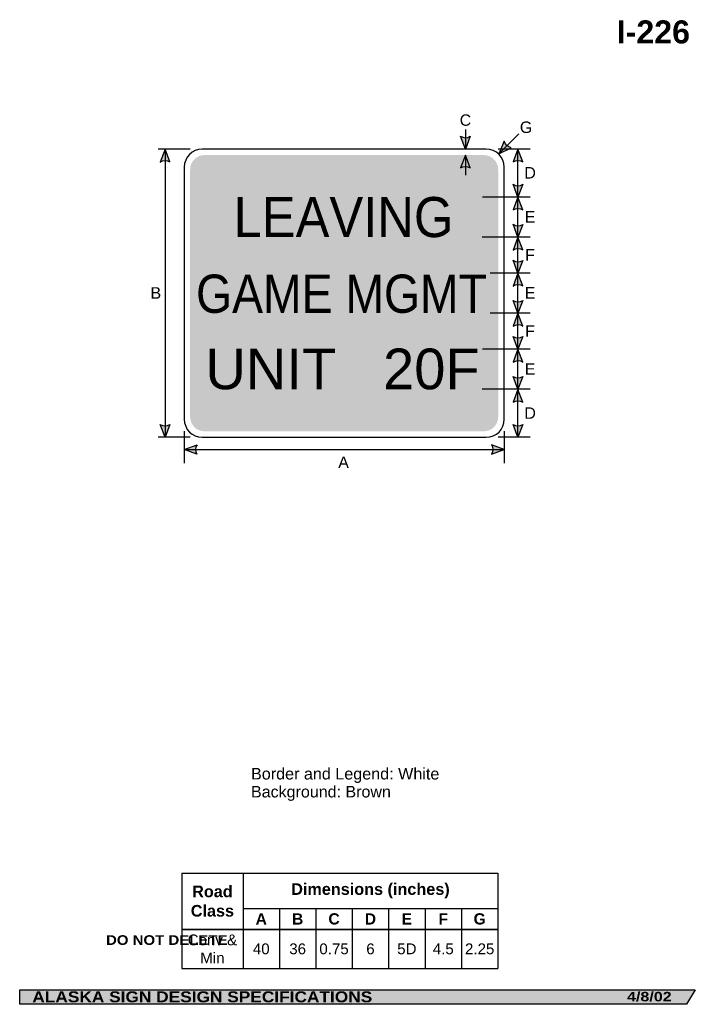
# Model space of a CAD drawing. Header units: feet. Extents: x 7 to 92, y 0 to 123.
import ezdxf
from ezdxf.enums import TextEntityAlignment as Align

# ---------------------------------------------------------------- set-up
doc = ezdxf.new("R2010")
doc.units = ezdxf.units.FT
doc.header["$MEASUREMENT"] = 0
doc.layers.add('Sign', color=7, linetype='Continuous')
doc.styles.add('ARIAL', font='arial.ttf')
doc.styles.add('ARIAL B', font='arialbd.ttf')
doc.styles.add('ARIAL BLACK B', font='ariblk.ttf')
doc.styles.add('ARIAL BLACK BI', font='ariblk.ttf')
doc.styles.add('FHWA SERIES D2000EX', font='txt')

# ---------------------------------------------------------------- blocks, each defined once
blk = doc.blocks.new('*T2')
at = {"color": 0, "linetype": 'ByBlock', "lineweight": -2, "transparency": 16777216}
for p, q in [((0, 0), (39.50526641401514, 0)), ((0, 0), (0, -11.92184232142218)), ((7.655266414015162, 0), (7.655266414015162, -11.92184232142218)), ((39.50526641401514, 0), (39.50526641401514, -11.92184232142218)), ((7.655266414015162, -4.437689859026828), (39.50526641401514, -4.437689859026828)), ((12.20526641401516, -4.437689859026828), (12.20526641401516, -11.92184232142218)), ((16.75526641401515, -4.437689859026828), (16.75526641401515, -11.92184232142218)), ((21.30526641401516, -4.437689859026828), (21.30526641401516, -11.92184232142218)), ((25.85526641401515, -4.437689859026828), (25.85526641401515, -11.92184232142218)), ((30.40526641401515, -4.437689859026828), (30.40526641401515, -11.92184232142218)), ((34.95526641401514, -4.437689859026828), (34.95526641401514, -11.92184232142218)), ((0, -7.024699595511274), (39.50526641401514, -7.024699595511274)), ((0, -11.92184232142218), (39.50526641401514, -11.92184232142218))]:
    blk.add_line(p, q, dxfattribs=at)
at = {"color": 18, "transparency": 16777216, "attachment_point": 5}
for s, insert, char_height, width, style in [('Dimensions (inches)', (23.58026641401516, -2.218844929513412), 1.45, 31.72999999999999, 'ARIAL B'), ('Road Class', (3.827633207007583, -3.512349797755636), 1.45, 7.535266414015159, 'ARIAL B'), ('A', (9.930266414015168, -5.731194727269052), 1.399999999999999, 4.429999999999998, 'ARIAL B'), ('B', (14.48026641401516, -5.731194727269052), 1.399999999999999, 4.429999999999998, 'ARIAL B'), ('C', (19.03026641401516, -5.731194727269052), 1.399999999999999, 4.429999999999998, 'ARIAL B'), ('D', (23.58026641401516, -5.731194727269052), 1.399999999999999, 4.429999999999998, 'ARIAL B'), ('E', (28.13026641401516, -5.731194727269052), 1.399999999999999, 4.429999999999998, 'ARIAL B'), ('F', (32.68026641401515, -5.731194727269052), 1.399999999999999, 4.429999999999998, 'ARIAL B'), ('G', (37.23026641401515, -5.731194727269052), 1.399999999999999, 4.429999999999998, 'ARIAL B'), ('Conv & Min', (3.827633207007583, -9.473270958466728), 1.35, 7.535266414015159, 'ARIAL'), ('40', (9.930266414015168, -9.473270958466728), 1.35, 4.429999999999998, 'ARIAL'), ('36', (14.48026641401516, -9.473270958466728), 1.35, 4.429999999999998, 'ARIAL'), ('0.75', (19.03026641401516, -9.473270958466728), 1.35, 4.429999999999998, 'ARIAL'), ('6', (23.58026641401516, -9.473270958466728), 1.35, 4.429999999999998, 'ARIAL'), ('2.25', (37.23026641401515, -9.473270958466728), 1.35, 4.429999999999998, 'ARIAL'), ('5D', (28.13026641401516, -9.473270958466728), 1.35, 4.429999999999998, 'ARIAL'), ('4.5', (32.68026641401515, -9.473270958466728), 1.35, 4.429999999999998, 'ARIAL')]:
    blk.add_mtext(s, dxfattribs=dict(at, insert=insert, char_height=char_height, width=width, style=style))

msp = doc.modelspace()

# ---------------------------------------------------------------- hatches: boundary and pattern name
h = msp.add_hatch(color=256)
h.dxf.hatch_style = 1
edge = h.paths.add_edge_path()
edge.add_line((63.71279799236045, 108.7455196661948), (63.11149915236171, 107.1499803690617))
edge.add_line((63.11149915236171, 107.1499803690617), (62.51435344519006, 108.7590231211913))
edge.add_arc((63.12351368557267, 109.6342754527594), 1.066368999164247, 235.1627615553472, 303.546134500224)
h = msp.add_hatch(color=256)
h.dxf.hatch_style = 1
edge = h.paths.add_edge_path()
edge.add_line((26.17374852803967, 105.5479269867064), (25.57244968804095, 107.1434662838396))
edge.add_line((25.57244968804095, 107.1434662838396), (24.97530398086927, 105.53442353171))
edge.add_arc((25.58446422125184, 104.6591712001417), 1.066368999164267, 56.45386549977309, 124.83723844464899, ccw=False)
h = msp.add_hatch(color=256)
h.dxf.hatch_style = 1
edge = h.paths.add_edge_path()
edge.add_line((67.95133260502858, 108.1322431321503), (67.2911996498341, 106.5601329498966))
edge.add_line((67.2911996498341, 106.5601329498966), (68.83098379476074, 107.3182004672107))
edge.add_arc((68.99025887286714, 108.3726075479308), 1.066368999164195, 193.0266678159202, 261.41004076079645, ccw=False)
h = msp.add_hatch(color=256)
h.dxf.hatch_style = 1
edge = h.paths.add_edge_path()
edge.add_line((70.27010265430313, 105.5544410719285), (69.66880381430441, 107.1499803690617))
edge.add_line((69.66880381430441, 107.1499803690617), (69.07165810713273, 105.5409376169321))
edge.add_arc((69.68081834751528, 104.6656852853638), 1.066368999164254, 56.45386549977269, 124.8372384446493, ccw=False)
at = {"true_color": 0xffffff}
h = msp.add_hatch(color=7, dxfattribs=at)
h.dxf.hatch_style = 1
edge = h.paths.add_edge_path()
edge.add_line((63.71279799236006, 104.8031388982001), (63.11149915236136, 106.3986781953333))
edge.add_line((63.11149915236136, 106.3986781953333), (62.51435344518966, 104.7896354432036))
edge.add_arc((63.12351368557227, 103.9143831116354), 1.066368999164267, 56.45386549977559, 124.8372384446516, ccw=False)
h = msp.add_hatch(color=256)
h.dxf.hatch_style = 1
edge = h.paths.add_edge_path()
edge.add_line((70.27010265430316, 102.7494258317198), (69.66880381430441, 101.1538865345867))
edge.add_line((69.66880381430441, 101.1538865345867), (69.07165810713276, 102.7629292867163))
edge.add_arc((69.68081834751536, 103.6381816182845), 1.066368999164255, 235.162761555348, 303.5461345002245)
h = msp.add_hatch(color=256)
h.dxf.hatch_style = 1
edge = h.paths.add_edge_path()
edge.add_line((70.27010265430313, 99.55704518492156), (69.66880381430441, 101.1525844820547))
edge.add_line((69.66880381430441, 101.1525844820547), (69.07165810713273, 99.5435417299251))
edge.add_arc((69.68081834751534, 98.66828939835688), 1.066368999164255, 56.453865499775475, 124.837238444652, ccw=False)
h = msp.add_hatch(color=256)
h.dxf.hatch_style = 1
edge = h.paths.add_edge_path()
edge.add_line((70.27010265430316, 97.7481237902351), (69.66880381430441, 96.15258449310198))
edge.add_line((69.66880381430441, 96.15258449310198), (69.07165810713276, 97.7616272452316))
edge.add_arc((69.68081834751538, 98.6368795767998), 1.066368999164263, 235.1627615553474, 303.5461345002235)
h = msp.add_hatch(color=256)
h.dxf.hatch_style = 1
edge = h.paths.add_edge_path()
edge.add_line((70.27010265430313, 94.55444103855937), (69.66880381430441, 96.14998033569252))
edge.add_line((69.66880381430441, 96.14998033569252), (69.07165810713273, 94.54093758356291))
edge.add_arc((69.68081834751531, 93.66568525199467), 1.066368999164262, 56.45386549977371, 124.8372384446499, ccw=False)
h = msp.add_hatch(color=256)
h.dxf.hatch_style = 1
edge = h.paths.add_edge_path()
edge.add_line((70.27010265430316, 93.24551963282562), (69.66880381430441, 91.64998033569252))
edge.add_line((69.66880381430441, 91.64998033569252), (69.07165810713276, 93.25902308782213))
edge.add_arc((69.6808183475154, 94.13427541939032), 1.066368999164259, 235.1627615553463, 303.5461345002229)
h = msp.add_hatch(color=256)
h.dxf.hatch_style = 1
edge = h.paths.add_edge_path()
edge.add_line((70.27010265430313, 90.05183688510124), (69.66880381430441, 91.64737618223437))
edge.add_line((69.66880381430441, 91.64737618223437), (69.07165810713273, 90.03833343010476))
edge.add_arc((69.68081834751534, 89.16308109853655), 1.066368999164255, 56.453865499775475, 124.837238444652, ccw=False)
h = msp.add_hatch(color=256)
h.dxf.hatch_style = 1
edge = h.paths.add_edge_path()
edge.add_line((70.27010265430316, 88.24291547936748), (69.66880381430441, 86.6473761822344))
edge.add_line((69.66880381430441, 86.6473761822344), (69.07165810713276, 88.25641893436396))
edge.add_arc((69.68081834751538, 89.13167126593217), 1.066368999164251, 235.1627615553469, 303.546134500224)
h = msp.add_hatch(color=256)
h.dxf.hatch_style = 1
edge = h.paths.add_edge_path()
edge.add_line((70.27010265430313, 85.04923273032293), (69.66880381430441, 86.64477202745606))
edge.add_line((69.66880381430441, 86.64477202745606), (69.07165810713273, 85.03572927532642))
edge.add_arc((69.68081834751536, 84.16047694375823), 1.066368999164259, 56.45386549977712, 124.8372384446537, ccw=False)
h = msp.add_hatch(color=256)
h.dxf.hatch_style = 1
edge = h.paths.add_edge_path()
edge.add_line((70.27010265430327, 83.74031133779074), (69.66880381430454, 82.14477204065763))
edge.add_line((69.66880381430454, 82.14477204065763), (69.07165810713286, 83.75381479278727))
edge.add_arc((69.68081834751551, 84.62906712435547), 1.066368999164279, 235.162761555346, 303.546134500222)
h = msp.add_hatch(color=256)
h.dxf.hatch_style = 1
edge = h.paths.add_edge_path()
edge.add_line((70.27010265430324, 80.54923271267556), (69.66880381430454, 82.14477200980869))
edge.add_line((69.66880381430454, 82.14477200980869), (69.07165810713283, 80.53572925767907))
edge.add_arc((69.68081834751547, 79.66047692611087), 1.066368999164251, 56.453865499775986, 124.83723844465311, ccw=False)
h = msp.add_hatch(color=256)
h.dxf.hatch_style = 1
edge = h.paths.add_edge_path()
edge.add_line((70.27010265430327, 78.74161340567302), (69.66880381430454, 77.14607410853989))
edge.add_line((69.66880381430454, 77.14607410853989), (69.07165810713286, 78.7551168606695))
edge.add_arc((69.68081834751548, 79.63036919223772), 1.066368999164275, 235.1627615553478, 303.5461345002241)
h = msp.add_hatch(color=256)
h.dxf.hatch_style = 1
edge = h.paths.add_edge_path()
edge.add_line((70.27008965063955, 75.5466285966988), (69.66879081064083, 77.14216789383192))
edge.add_line((69.66879081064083, 77.14216789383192), (69.07164510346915, 75.53312514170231))
edge.add_arc((69.68080534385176, 74.65787281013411), 1.066368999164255, 56.453865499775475, 124.837238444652, ccw=False)
h = msp.add_hatch(color=256)
h.dxf.hatch_style = 1
edge = h.paths.add_edge_path()
edge.add_line((26.17374852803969, 72.74551966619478), (25.57244968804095, 71.14998036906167))
edge.add_line((25.57244968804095, 71.14998036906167), (24.9753039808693, 72.75902312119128))
edge.add_arc((25.58446422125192, 73.63427545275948), 1.066368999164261, 235.1627615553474, 303.5461345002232)
h = msp.add_hatch(color=256)
h.dxf.hatch_style = 1
edge = h.paths.add_edge_path()
edge.add_line((70.27008965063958, 72.74551966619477), (69.66879081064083, 71.14998036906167))
edge.add_line((69.66879081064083, 71.14998036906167), (69.07164510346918, 72.75902312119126))
edge.add_arc((69.6808053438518, 73.63427545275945), 1.066368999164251, 235.1627615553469, 303.546134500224)
h = msp.add_hatch(color=256)
h.dxf.hatch_style = 1
edge = h.paths.add_edge_path()
edge.add_line((29.55281751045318, 69.03015807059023), (27.95787935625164, 69.63304962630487))
edge.add_line((27.95787935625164, 69.63304962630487), (29.56751750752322, 70.2285885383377))
edge.add_arc((30.44216120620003, 69.6185547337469), 1.066368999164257, 145.1055563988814, 213.4889293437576)
h = msp.add_hatch(color=256)
h.dxf.hatch_style = 1
edge = h.paths.add_edge_path()
edge.add_line((66.36294120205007, 69.03015807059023), (67.95787935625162, 69.63304962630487))
edge.add_line((67.95787935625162, 69.63304962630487), (66.34824120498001, 70.2285885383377))
edge.add_arc((65.47359750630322, 69.6185547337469), 1.066368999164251, -33.48892934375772, 34.89444360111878, ccw=False)
at = {"layer": 'Sign', "true_color": 0x8e4700}
h = msp.add_hatch(color=34, dxfattribs=at)
edge = h.paths.add_edge_path(flags=0)
edge.add_spline(control_points=[(30.50326072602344, 106.3999803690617), (30.50326072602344, 106.3999803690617), (65.40326072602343, 106.3999803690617), (65.40326072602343, 106.3999803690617), (66.39670777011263, 106.3999803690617), (67.20326072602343, 105.5934274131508), (67.20326072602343, 104.5999803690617), (67.20326072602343, 104.5999803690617), (67.20326072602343, 73.69998036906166), (67.20326072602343, 73.69998036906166), (67.20326072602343, 72.70653332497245), (66.39670777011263, 71.89998036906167), (65.40326072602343, 71.89998036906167), (65.40326072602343, 71.89998036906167), (30.50326072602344, 71.89998036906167), (30.50326072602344, 71.89998036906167), (29.50981368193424, 71.89998036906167), (28.70326072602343, 72.70653332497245), (28.70326072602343, 73.69998036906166), (28.70326072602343, 73.69998036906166), (28.70326072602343, 104.5999803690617), (28.70326072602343, 104.5999803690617), (28.70326072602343, 105.5934274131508), (29.50981368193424, 106.3999803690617), (30.50326072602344, 106.3999803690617)], knot_values=[0, 0, 0, 0, 1, 1, 1, 2, 2, 2, 3, 3, 3, 4, 4, 4, 5, 5, 5, 6, 6, 6, 7, 7, 7, 8, 8, 8, 8], degree=3, periodic=0)
at = {"layer": 'Sign', "true_color": 0x000000}
msp.add_hatch(color=18, dxfattribs=at).paths.add_polyline_path([(7.399373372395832, 2.133735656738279), (91.84195454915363, 2.133735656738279), (90.75006357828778, 0.3343149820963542), (7.402168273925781, 0.3343149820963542)], flags=0)

# ---------------------------------------------------------------- linework, layer by layer
for p, q in [((27.65937621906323, 16.72647826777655), (67.16464263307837, 16.72647826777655)), ((27.65937621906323, 9.730848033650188), (67.16464263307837, 9.730848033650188)), ((27.65937621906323, 9.672709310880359), (67.16464263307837, 9.672709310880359))]:
    msp.add_line(p, q)
for points in [[(63.71279799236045, 108.7455196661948), (63.11149915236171, 107.1499803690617), (62.51435344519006, 108.7590231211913, 0.307560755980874), (63.71279799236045, 108.7455196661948, 4.141293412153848)], [(26.17374852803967, 105.5479269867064), (25.57244968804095, 107.1434662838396), (24.97530398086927, 105.53442353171, -0.307560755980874), (26.17374852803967, 105.5479269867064, -4.141293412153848)], [(67.95133260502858, 108.1322431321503), (67.2911996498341, 106.5601329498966), (68.83098379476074, 107.3182004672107, -0.307560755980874), (67.95133260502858, 108.1322431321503, -4.141293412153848)], [(70.27010265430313, 105.5544410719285), (69.66880381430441, 107.1499803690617), (69.07165810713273, 105.5409376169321, -0.307560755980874), (70.27010265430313, 105.5544410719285, -4.141293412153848)], [(70.27010265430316, 102.7494258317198), (69.66880381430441, 101.1538865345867), (69.07165810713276, 102.7629292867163, 0.307560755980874), (70.27010265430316, 102.7494258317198, 4.141293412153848)], [(70.27010265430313, 99.55704518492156), (69.66880381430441, 101.1525844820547), (69.07165810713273, 99.5435417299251, -0.307560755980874), (70.27010265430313, 99.55704518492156, -4.141293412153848)], [(70.27010265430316, 97.7481237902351), (69.66880381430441, 96.15258449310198), (69.07165810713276, 97.7616272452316, 0.307560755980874), (70.27010265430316, 97.7481237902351, 4.141293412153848)], [(70.27010265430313, 94.55444103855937), (69.66880381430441, 96.14998033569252), (69.07165810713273, 94.54093758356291, -0.307560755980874), (70.27010265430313, 94.55444103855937, -4.141293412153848)], [(70.27010265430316, 93.24551963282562), (69.66880381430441, 91.64998033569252), (69.07165810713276, 93.25902308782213, 0.307560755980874), (70.27010265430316, 93.24551963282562, 4.141293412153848)], [(70.27010265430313, 90.05183688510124), (69.66880381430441, 91.64737618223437), (69.07165810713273, 90.03833343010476, -0.307560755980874), (70.27010265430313, 90.05183688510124, -4.141293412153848)], [(70.27010265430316, 88.24291547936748), (69.66880381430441, 86.6473761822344), (69.07165810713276, 88.25641893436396, 0.307560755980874), (70.27010265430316, 88.24291547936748, 4.141293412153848)], [(70.27010265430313, 85.04923273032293), (69.66880381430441, 86.64477202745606), (69.07165810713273, 85.03572927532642, -0.307560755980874), (70.27010265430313, 85.04923273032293, -4.141293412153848)], [(70.27010265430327, 83.74031133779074), (69.66880381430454, 82.14477204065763), (69.07165810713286, 83.75381479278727, 0.307560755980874), (70.27010265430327, 83.74031133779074, 4.141293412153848)], [(70.27010265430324, 80.54923271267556), (69.66880381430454, 82.14477200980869), (69.07165810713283, 80.53572925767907, -0.307560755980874), (70.27010265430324, 80.54923271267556, -4.141293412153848)], [(70.27010265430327, 78.74161340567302), (69.66880381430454, 77.14607410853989), (69.07165810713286, 78.7551168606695, 0.307560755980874), (70.27010265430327, 78.74161340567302, 4.141293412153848)], [(70.27008965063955, 75.5466285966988), (69.66879081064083, 77.14216789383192), (69.07164510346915, 75.53312514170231, -0.307560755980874), (70.27008965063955, 75.5466285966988, -4.141293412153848)], [(26.17374852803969, 72.74551966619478), (25.57244968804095, 71.14998036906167), (24.9753039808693, 72.75902312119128, 0.307560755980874), (26.17374852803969, 72.74551966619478, 4.141293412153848)], [(70.27008965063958, 72.74551966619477), (69.66879081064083, 71.14998036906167), (69.07164510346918, 72.75902312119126, 0.307560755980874), (70.27008965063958, 72.74551966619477, 4.141293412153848)], [(29.55281751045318, 69.03015807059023), (27.95787935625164, 69.63304962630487), (29.56751750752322, 70.2285885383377, 0.307560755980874), (29.55281751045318, 69.03015807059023, 4.141293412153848)], [(66.36294120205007, 69.03015807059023), (67.95787935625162, 69.63304962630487), (66.34824120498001, 70.2285885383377, -0.307560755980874), (66.36294120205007, 69.03015807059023, -4.141293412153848)]]:
    msp.add_lwpolyline(points, format="xyb")
at = {"color": 7, "true_color": 0xffffff}
msp.add_lwpolyline([(63.71279799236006, 104.8031388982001), (63.11149915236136, 106.3986781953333), (62.51435344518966, 104.7896354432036, -0.307560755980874), (63.71279799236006, 104.8031388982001, -4.141293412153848)], format="xyb", dxfattribs=at)
at = {"layer": 'Sign', "color": 18, "lineweight": -3, "true_color": 0x000000}
for p, q in [((63.11149915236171, 109.5913865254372), (63.11149915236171, 107.0913865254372)), ((67.2911996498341, 106.5601329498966), (69.76607338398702, 109.0350066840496)), ((28.71826999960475, 107.1499803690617), (24.71826999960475, 107.1499803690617)), ((25.57244968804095, 107.1434662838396), (25.57244968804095, 71.14346628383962)), ((71.19743664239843, 107.1499803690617), (67.19743664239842, 107.1499803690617)), ((69.66880381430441, 101.1525844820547), (69.66880381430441, 107.1525844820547)), ((71.1974366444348, 101.1538865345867), (67.19743664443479, 101.1538865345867)), ((69.66880381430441, 96.152584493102), (69.66880381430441, 101.152584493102)), ((71.1974366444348, 96.15258446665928), (67.1974366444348, 96.15258446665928)), ((69.66880381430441, 91.64998033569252), (69.66880381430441, 96.14998033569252)), ((71.19613456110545, 91.64867823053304), (67.19613456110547, 91.64867823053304)), ((69.66880381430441, 86.6473761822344), (69.66880381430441, 91.64737618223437)), ((71.19613456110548, 86.64607407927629), (67.1961345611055, 86.64607407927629)), ((69.66880381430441, 82.14477202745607), (69.66880381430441, 86.64477202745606)), ((71.19613456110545, 82.14477200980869), (67.19613456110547, 82.14477200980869)), ((69.66880381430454, 77.14477204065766), (69.66880381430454, 82.14477204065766)), ((71.19613456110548, 77.1460741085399), (67.1961345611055, 77.1460741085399)), ((69.66879081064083, 71.14216789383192), (69.66879081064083, 77.14216789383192)), ((27.96780526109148, 71.90967314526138), (27.96780526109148, 67.90967314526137)), ((67.96780526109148, 71.90967314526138), (67.96780526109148, 67.90967314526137)), ((28.71873470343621, 71.14998036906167), (24.71873470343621, 71.14998036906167)), ((71.19743664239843, 71.14998036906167), (67.19743664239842, 71.14998036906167)), ((27.95787935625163, 69.63304962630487), (67.95787935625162, 69.63304962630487))]:
    msp.add_line(p, q, dxfattribs=at)
at = {"layer": 'Sign', "color": 7, "lineweight": -3, "true_color": 0xffffff}
for p, q in [((63.11149915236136, 106.3986781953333), (63.11149915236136, 103.8986781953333)), ((67.23912935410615, 101.1538959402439), (65.23912935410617, 101.1538959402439)), ((67.20326072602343, 96.15389594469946), (65.20326072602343, 96.15389594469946)), ((67.20326072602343, 91.64868761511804), (66.20326072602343, 91.64868761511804)), ((67.20326072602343, 86.64868761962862), (66.20326072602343, 86.64868761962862)), ((67.24954602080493, 82.14347929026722), (65.24954602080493, 82.14347929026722)), ((67.20326072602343, 77.14868762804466), (65.20326072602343, 77.14868762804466))]:
    msp.add_line(p, q, dxfattribs=at)
at = {"layer": 'Sign', "color": 250, "lineweight": -3, "true_color": 0x1f1a17}
msp.add_lwpolyline([(7.399373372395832, 2.133735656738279), (91.84195454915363, 2.133735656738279), (90.75006357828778, 0.3343149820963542), (7.402168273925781, 0.3343149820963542)], close=True, dxfattribs=at)
at = {"layer": 'Sign', "color": 18, "lineweight": -3, "true_color": 0x000000}
msp.add_open_spline([(30.21780526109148, 107.1499803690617), (30.21780526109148, 107.1499803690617), (65.71780526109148, 107.1499803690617), (65.71780526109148, 107.1499803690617), (66.95961406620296, 107.1499803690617), (67.96780526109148, 106.1417891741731), (67.96780526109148, 104.8999803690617), (67.96780526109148, 104.8999803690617), (67.96780526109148, 73.39998036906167), (67.96780526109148, 73.39998036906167), (67.96780526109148, 72.15817156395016), (66.95961406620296, 71.14998036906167), (65.71780526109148, 71.14998036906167), (65.71780526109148, 71.14998036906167), (30.21780526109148, 71.14998036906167), (30.21780526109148, 71.14998036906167), (28.97599645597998, 71.14998036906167), (27.96780526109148, 72.15817156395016), (27.96780526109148, 73.39998036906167), (27.96780526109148, 73.39998036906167), (27.96780526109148, 104.8999803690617), (27.96780526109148, 104.8999803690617), (27.96780526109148, 106.1417891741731), (28.97599645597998, 107.1499803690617), (30.21780526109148, 107.1499803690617)], degree=3, knots=[0, 0, 0, 0, 1, 1, 1, 2, 2, 2, 3, 3, 3, 4, 4, 4, 5, 5, 5, 6, 6, 6, 7, 7, 7, 8, 8, 8, 8], dxfattribs=at)

# ---------------------------------------------------------------- block references
msp.add_blockref('*T2', (27.65937621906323, 16.72647826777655))

# ---------------------------------------------------------------- texts
at = {"layer": 'Sign', "color": 18, "true_color": 0x000000}
for s, height, style, p, p2 in [('I-226', 2.876726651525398, 'ARIAL B', (82.01738159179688, 120.3452796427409), (91.1773815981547, 120.3452796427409)), ('C', 1.427342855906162, 'ARIAL', (62.39076071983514, 110.0583136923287), (63.83076077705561, 110.0583136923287)), ('G', 1.435630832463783, 'ARIAL', (69.91159405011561, 109.1624803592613), (71.47159399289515, 109.1624803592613)), ('D', 1.42734285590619, 'ARIAL', (70.47409405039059, 103.4725844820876), (71.91409410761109, 103.4725844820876)), ('E', 1.438096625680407, 'ARIAL', (70.51576071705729, 97.97258449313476), (71.85576071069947, 97.97258449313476)), ('F', 1.429672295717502, 'ARIAL', (70.5657607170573, 93.21998033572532), (71.78576074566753, 93.21998033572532)), ('B', 1.438096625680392, 'ARIAL', (23.74492740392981, 88.46346628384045), (25.08492739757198, 88.46346628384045)), ('E', 1.438096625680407, 'ARIAL', (70.51576071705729, 88.46737618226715), (71.85576071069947, 88.46737618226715)), ('F', 1.429672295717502, 'ARIAL', (70.5657607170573, 83.71477202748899), (71.78576074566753, 83.71477202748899)), ('E', 1.438096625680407, 'ARIAL', (70.51576071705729, 78.96477204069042), (71.85576071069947, 78.96477204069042)), ('D', 1.42734285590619, 'ARIAL', (70.47409405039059, 73.46216789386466), (71.91409410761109, 73.46216789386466)), ('A', 1.43494520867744, 'ARIAL', (47.20877779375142, 67.3083137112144), (48.54877778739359, 67.3083137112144)), ('Border and Legend: White', 1.443374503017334, 'ARIAL', (36.31242820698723, 28.41255645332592), (59.85242888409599, 28.41255645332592)), ('Background: Brown', 1.433764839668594, 'ARIAL', (36.31242820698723, 26.17255645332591), (53.79242751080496, 26.17255645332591))]:
    msp.add_text(s, height=height, dxfattribs=dict(at, style=style)).set_placement(p, p2, align=Align.ALIGNED)
at = {"layer": 'Sign', "color": 7, "true_color": 0xffffff}
for s, height, style, p, p2 in [('LEAVING', 5.004627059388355, 'FHWA SERIES D2000EX', (34.14367739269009, 96.15572927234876), (61.59617741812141, 96.15572927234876)), ('GAME MGMT', 4.775590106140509, 'FHWA SERIES D2000EX', (29.4403920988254, 86.69739594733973), (65.79639298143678, 86.69739594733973)), ('UNIT   20F', 5.074734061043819, 'FHWA SERIES D2000EX', (30.60697543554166, 77.15572928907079), (64.89497519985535, 77.15572928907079)), ('DO NOT DELETE', 1.207680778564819, 'ARIAL BLACK B', (18.1903076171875, 7.753881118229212), (33.37363942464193, 7.753881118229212)), ('ALASKA SIGN DESIGN SPECIFICATIONS', 1.370356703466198, 'ARIAL BLACK BI', (8.977686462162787, 0.5844805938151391), (51.46435282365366, 0.5844805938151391)), ('4/8/02', 1.18380937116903, 'ARIAL BLACK BI', (83.30778503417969, 0.7043380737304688), (88.88444773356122, 0.7043380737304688))]:
    msp.add_text(s, height=height, dxfattribs=dict(at, style=style)).set_placement(p, p2, align=Align.ALIGNED)

doc.saveas('drawing.dxf')
